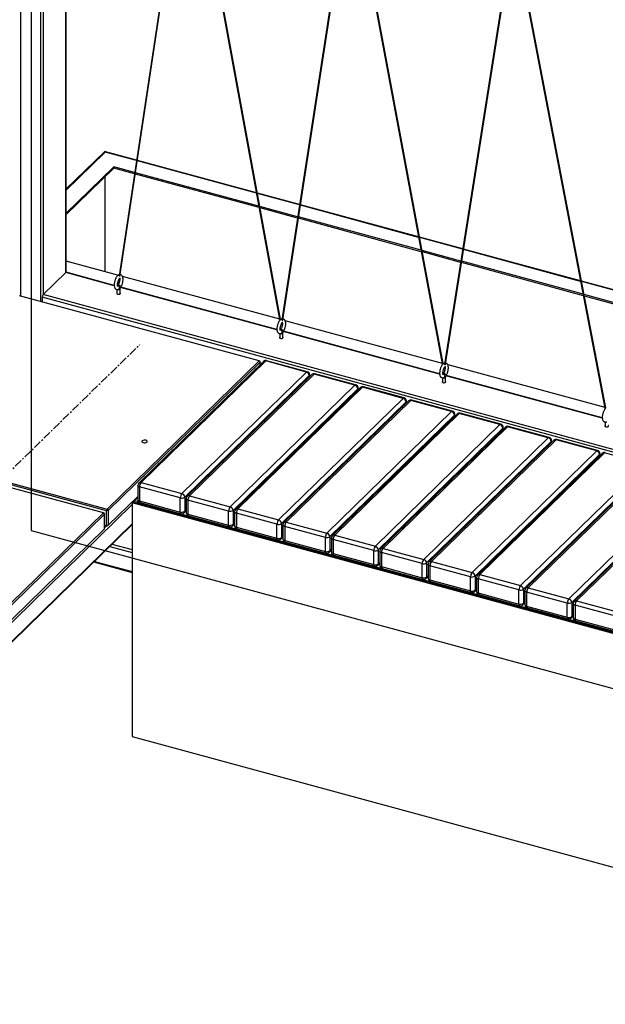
# Model space of a CAD drawing. Header units: millimetres. Extents: x -1010 to 1986, y -1655 to 934.
# Tile 2 of 5: x 18 to 909, y -1329 to 170. Entities that reach past the tile are written whole.
import ezdxf

# ---------------------------------------------------------------- set-up
doc = ezdxf.new("R2010")
doc.units = ezdxf.units.MM
doc.linetypes.add('CENTERX2', pattern=[20.32, 12.7, -2.54, 2.54, -2.54])

msp = doc.modelspace()

# ---------------------------------------------------------------- linework, layer by layer
at = {"color": 7, "linetype": 'Continuous'}
for p, q in [((35.4, 592.5), (35.4, -607.5)), ((35.4, -607.5), (1804.2, -1088.2))]:
    msp.add_line(p, q, dxfattribs=at)
at = {"color": 7, "linetype": 'Continuous', "lineweight": 25}
for p, q in [((19.4, 570.9), (19.4, -250.4)), ((49.4, 532), (49.4, -258.6)), ((53.5, 529.4), (53.5, -248.2)), ((88, 518.2), (88, -214.5)), ((88.4, -214.3), (88.4, 518.1)), ((271.3, 458.7), (169.2, -219.8)), ((170.6, -220.7), (272.7, 458.3)), ((277.4, 456.7), (413.5, -285.9)), ((414.9, -285.5), (279, 456.2)), ((519, 377.8), (416.9, -286.6)), ((418.4, -286.6), (520.4, 377.3)), ((525, 375.8), (661.1, -353.5)), ((662.6, -353), (526.6, 375.2)), ((767, 293.7), (664.6, -354.1)), ((666.1, -354.1), (768.4, 293.2)), ((772.2, 291.8), (908.8, -421.1)), ((910.2, -420.6), (773.9, 291.2)), ((146.9, -30.6), (88.4, -87.7)), ((147.9, -31.3), (88.4, -89.4)), ((195.7, -43.7), (147.2, -30.5)), ((195.6, -44.2), (147.9, -31.3)), ((378.2, -93.3), (197.1, -44.1)), ((378.3, -93.9), (197.1, -44.6)), ((161.3, -53.5), (88.4, -124.7)), ((161.3, -55.7), (88.4, -126.8)), ((192.9, -62.1), (161.3, -53.5)), ((161.3, -55.7), (161.3, -53.5)), ((192.6, -64.2), (161.3, -55.7)), ((147.7, -68.9), (147.7, -212.9)), ((382.3, -115.7), (194, -64.6)), ((381.9, -113.5), (194.4, -62.5)), ((443.9, -111.2), (379.8, -93.7)), ((443.8, -111.7), (379.9, -94.3)), ((441, -129.6), (383.5, -113.9)), ((440.7, -131.6), (383.9, -116.2)), ((625.2, -161), (445.2, -112.1)), ((625.1, -160.4), (445.3, -111.6)), ((629.3, -182.9), (442.2, -132)), ((628.9, -180.6), (442.5, -130)), ((692.3, -178.7), (626.7, -160.9)), ((692.2, -179.2), (626.8, -161.4)), ((871.7, -227.4), (693.7, -179.1)), ((871.8, -228), (693.7, -179.6)), ((689.4, -197.1), (630.5, -181)), ((689.1, -199.1), (630.9, -183.3)), ((88.4, -196.8), (168.3, -218.5)), ((876, -249.9), (690.5, -199.5)), ((875.6, -247.7), (690.8, -197.5)), ((88, -214.5), (53.5, -248.2)), ((161.9, -234.6), (88, -214.5)), ((161.9, -234.1), (88.8, -214.2)), ((169.3, -229.2), (170.2, -223.4)), ((174.1, -220.1), (413.3, -285.1)), ((168.1, -227), (167.8, -229.1)), ((171, -246.9), (171, -239.1)), ((409.5, -301.9), (171.5, -237.2)), ((409.5, -301.4), (171.8, -236.8)), ((940.9, -246.2), (873.3, -227.9)), ((940.8, -246.7), (873.4, -228.4)), ((382.4, -349.1), (17.5, -249.9)), ((1752.8, -714.4), (52.1, -252.2)), ((52.1, -252.2), (52.1, -259.3)), ((1751.2, -709.6), (53.5, -248.2)), ((166, -240.4), (166, -246.9)), ((937.9, -264.6), (877.2, -248.1)), ((937.5, -266.6), (877.6, -250.4)), ((414.9, -285.5), (416, -285.8)), ((421.7, -287.4), (660.9, -352.4)), ((413.7, -307.7), (413.7, -314.2)), ((418.7, -314.2), (418.7, -306.4)), ((657.2, -369.2), (419.2, -304.5)), ((657.1, -368.7), (419.4, -304.1)), ((150.9, -575), (382.4, -349.1)), ((384.1, -351.3), (152.7, -577.2)), ((389, -350), (199.3, -535.2)), ((392.5, -349.3), (202.8, -534.5)), ((382.4, -349.1), (384.1, -351.3)), ((383.3, -349.9), (382.4, -349.1)), ((383.3, -349.9), (384.1, -351.3)), ((384.1, -354.7), (384.1, -351.3)), ((454.4, -366.1), (392.5, -349.3)), ((455.7, -365.6), (393.8, -348.8)), ((662.5, -352.8), (663.6, -353.1)), ((664.6, -354.1), (664.5, -354.2)), ((669.4, -354.7), (908.5, -419.7)), ((264.7, -551.3), (454.4, -366.1)), ((458.8, -371.6), (269.1, -556.8)), ((462.6, -370), (272.9, -555.2)), ((466.1, -369.3), (276.4, -554.5)), ((458.8, -373.8), (458.8, -371.6)), ((459.4, -373.2), (459.4, -370.4)), ((528, -386.1), (466.1, -369.3)), ((529.3, -385.6), (467.4, -368.8)), ((666.3, -381.5), (666.3, -373.7)), ((904.8, -436.5), (666.8, -371.8)), ((904.8, -436), (667.1, -371.4)), ((338.3, -571.3), (528, -386.1)), ((539.8, -389.3), (350.1, -574.5)), ((601.7, -406.2), (539.8, -389.3)), ((603, -405.6), (541.1, -388.8)), ((661.3, -375), (661.3, -381.5)), ((532.4, -391.6), (342.7, -576.8)), ((536.3, -390), (346.6, -575.2)), ((532.4, -393.8), (532.4, -391.6)), ((533, -393.2), (533, -390.4)), ((412, -591.3), (601.7, -406.2)), ((606.1, -411.7), (416.4, -596.8)), ((609.9, -410.1), (420.2, -595.2)), ((613.4, -409.4), (423.7, -594.5)), ((606.1, -413.8), (606.1, -411.7)), ((606.7, -413.2), (606.7, -410.4)), ((675.3, -426.2), (613.4, -409.4)), ((676.6, -425.6), (614.7, -408.8)), ((485.6, -611.3), (675.3, -426.2)), ((679.8, -431.7), (490, -616.8)), ((683.6, -430.1), (493.9, -615.2)), ((687.1, -429.4), (497.4, -614.5)), ((679.8, -433.8), (679.8, -431.7)), ((680.3, -433.3), (680.3, -430.5)), ((749, -446.2), (687.1, -429.4)), ((750.3, -445.7), (688.4, -428.8)), ((559.3, -631.4), (749, -446.2)), ((760.7, -449.4), (571, -634.6)), ((822.6, -466.2), (760.7, -449.4)), ((823.9, -465.7), (762, -448.9)), ((908.9, -442.3), (908.9, -448.8)), ((753.4, -451.7), (563.7, -636.8)), ((757.2, -450.1), (567.5, -635.3)), ((753.4, -453.8), (753.4, -451.7)), ((754, -453.3), (754, -450.5)), ((150, -577.7), (-214.9, -478.5)), ((-213.9, -475.9), (150.9, -575)), ((632.9, -651.4), (822.6, -466.2)), ((827.1, -471.7), (637.3, -656.9)), ((830.9, -470.1), (641.2, -655.3)), ((834.4, -469.4), (644.7, -654.6)), ((827.1, -473.9), (827.1, -471.7)), ((827.6, -473.3), (827.6, -470.5)), ((896.3, -486.2), (834.4, -469.4)), ((897.6, -485.7), (835.7, -468.9)), ((145.3, -580.5), (-219.6, -481.4)), ((706.6, -671.4), (896.3, -486.2)), ((900.7, -491.7), (711, -676.9)), ((904.5, -490.1), (714.8, -675.3)), ((908, -489.4), (718.3, -674.6)), ((900.7, -493.9), (900.7, -491.7)), ((901.3, -493.3), (901.3, -490.5)), ((969.9, -506.2), (908, -489.4)), ((780.2, -691.4), (969.9, -506.2)), ((981.7, -509.4), (792, -694.6)), ((974.4, -511.7), (784.7, -696.9)), ((978.2, -510.1), (788.5, -695.3)), ((197.8, -538.8), (197.8, -560.2)), ((202.8, -534.5), (264.7, -551.3)), ((853.9, -711.4), (1043.6, -526.3)), ((1048, -531.8), (858.3, -716.9)), ((1051.8, -530.2), (862.1, -715.3)), ((1055.3, -529.5), (865.6, -714.6)), ((262.3, -557.9), (200.4, -541)), ((200.4, -541), (200.4, -562.5)), ((276.4, -554.5), (338.3, -571.3)), ((189.3, -568), (-559.6, -1299)), ((152.7, -599.5), (197.8, -555.5)), ((189.3, -565.5), (190.7, -564.1)), ((189.3, -565.5), (189.3, -921.2)), ((1591.1, -946.4), (189.3, -565.5)), ((1592.5, -945.1), (190.7, -564.1)), ((197.8, -557.2), (193, -561.8)), ((193, -561.8), (198.3, -563.3)), ((197.4, -564.2), (198.6, -563)), ((197.4, -564.2), (1588.6, -942.3)), ((200.4, -562.5), (262.3, -579.3)), ((201.4, -565), (263.4, -581.8)), ((262.3, -579.3), (262.3, -557.9)), ((269.1, -556.8), (269.1, -578.2)), ((271.4, -558.8), (271.4, -580.2)), ((336, -577.9), (274.1, -561)), ((274.1, -561), (274.1, -582.5)), ((-86.2, -806.5), (145.3, -580.5)), ((147, -582.7), (-84.4, -808.6)), ((145.3, -580.5), (147, -582.7)), ((146.2, -581.3), (145.3, -580.5)), ((146.2, -581.3), (147, -582.7)), ((147, -605), (147, -582.7)), ((150.9, -575), (150, -577.7)), ((152.7, -577.2), (150, -577.7)), ((150, -599.9), (150, -577.7)), ((150.9, -575), (152.7, -577.2)), ((152.7, -577.2), (152.7, -599.5)), ((268.2, -580.6), (271.4, -577.4)), ((269.1, -578.2), (271.4, -575.9)), ((274.1, -582.5), (336, -599.3)), ((336, -599.3), (336, -577.9)), ((342.7, -576.8), (342.7, -598.2)), ((345.1, -578.8), (345.1, -600.2)), ((409.6, -597.9), (347.7, -581.1)), ((347.7, -581.1), (347.7, -602.5)), ((350.1, -574.5), (412, -591.3)), ((-559.6, -1328.1), (189.3, -597.2)), ((-559.6, -1329), (189.3, -598.1)), ((147, -599.1), (150, -599.9)), ((150.9, -600.7), (147, -599.7)), ((152.7, -599.5), (150, -599.9)), ((152.7, -599.5), (150.9, -600.7)), ((275.1, -585), (337, -601.9)), ((341.8, -600.6), (345.1, -597.4)), ((342.7, -598.2), (345.1, -596)), ((409.6, -619.3), (409.6, -597.9)), ((416.4, -596.8), (416.4, -618.2)), ((418.7, -598.8), (418.7, -620.2)), ((423.7, -594.5), (485.6, -611.3)), ((-84.4, -830.9), (147, -605)), ((147, -603.4), (150, -600.5)), ((150, -599.9), (150.9, -600.7)), ((347.7, -602.5), (409.6, -619.3)), ((348.7, -605), (410.7, -621.9)), ((483.3, -617.9), (421.4, -601.1)), ((421.4, -601.1), (421.4, -622.5)), ((497.4, -614.5), (559.3, -631.4)), ((158.4, -628.2), (189.3, -636.6)), ((415.5, -620.6), (418.7, -617.4)), ((416.4, -618.2), (418.7, -616)), ((421.4, -622.5), (483.3, -639.3)), ((422.4, -625.1), (484.3, -641.9)), ((483.3, -639.3), (483.3, -617.9)), ((490, -616.8), (490, -638.3)), ((492.4, -618.8), (492.4, -640.3)), ((556.9, -637.9), (495, -621.1)), ((495, -621.1), (495, -642.5)), ((155, -631.6), (189.3, -640.9)), ((489.1, -640.6), (492.4, -637.5)), ((490, -638.3), (492.4, -636)), ((495, -642.5), (556.9, -659.4)), ((556.9, -659.4), (556.9, -637.9)), ((563.7, -636.8), (563.7, -658.3)), ((566, -638.8), (566, -660.3)), ((630.6, -657.9), (568.7, -641.1)), ((568.7, -641.1), (568.7, -662.5)), ((571, -634.6), (632.9, -651.4)), ((130.5, -655.4), (189.3, -671.4)), ((131.6, -654.4), (189.3, -670)), ((496.1, -645.1), (558, -661.9)), ((562.8, -660.7), (566, -657.5)), ((563.7, -658.3), (566, -656)), ((630.6, -679.4), (630.6, -657.9)), ((637.3, -656.9), (637.3, -678.3)), ((639.7, -658.9), (639.7, -680.3)), ((644.7, -654.6), (706.6, -671.4)), ((568.7, -662.5), (630.6, -679.4)), ((569.7, -665.1), (631.6, -681.9)), ((704.2, -678), (642.3, -661.1)), ((642.3, -661.1), (642.3, -682.6)), ((718.3, -674.6), (780.2, -691.4)), ((636.4, -680.7), (639.7, -677.5)), ((637.3, -678.3), (639.7, -676)), ((642.3, -682.6), (704.2, -699.4)), ((643.4, -685.1), (705.3, -701.9)), ((704.2, -699.4), (704.2, -678)), ((711, -676.9), (711, -698.3)), ((713.3, -678.9), (713.3, -700.3)), ((777.9, -698), (716, -681.2)), ((716, -681.2), (716, -702.6)), ((710.1, -700.7), (713.3, -697.5)), ((711, -698.3), (713.3, -696)), ((716, -702.6), (777.9, -719.4)), ((777.9, -719.4), (777.9, -698)), ((784.7, -696.9), (784.7, -718.3)), ((787, -698.9), (787, -720.3)), ((851.5, -718), (789.6, -701.2)), ((789.6, -701.2), (789.6, -722.6)), ((792, -694.6), (853.9, -711.4)), ((717, -705.1), (778.9, -722)), ((783.7, -720.7), (787, -717.5)), ((784.7, -718.3), (787, -716.1)), ((851.5, -739.4), (851.5, -718)), ((858.3, -716.9), (858.3, -738.3)), ((860.6, -718.9), (860.6, -740.3)), ((865.6, -714.6), (927.5, -731.4)), ((789.6, -722.6), (851.5, -739.4)), ((790.7, -725.1), (852.6, -742)), ((925.2, -738), (863.3, -721.2)), ((863.3, -721.2), (863.3, -742.6)), ((857.4, -740.7), (860.6, -737.6)), ((858.3, -738.3), (860.6, -736.1)), ((863.3, -742.6), (925.2, -759.4)), ((864.3, -745.2), (926.2, -762)), ((189.3, -921.2), (1591.1, -1302.2))]:
    msp.add_line(p, q, dxfattribs=at)
at = {"color": 7, "linetype": 'CENTERX2'}
msp.add_line((-32.5, -552.1), (200.9, -324.3), dxfattribs=at)
at = {"color": 7, "linetype": 'Continuous', "lineweight": 25, "flags": 128}
for points in [[(147.9, -31.3), (147.6, -30.9), (147.4, -30.7), (147.2, -30.5), (147, -30.5), (146.9, -30.6)], [(167.5, -234.2), (167.8, -233.9), (168.5, -233.7), (169.3, -233.8), (170.2, -234.2), (170.9, -234.8), (171.5, -235.5), (171.8, -236.2)], [(167.8, -229.1), (167.8, -229.3), (168, -229.4), (168.2, -229.5), (168.5, -229.5), (168.8, -229.5), (169, -229.5), (169.2, -229.3), (169.3, -229.2), (169.3, -229.2)], [(170.7, -239.7), (171, -239.2), (171, -239.1)], [(171.8, -236.2), (171.7, -236.8), (171.6, -237)], [(166, -245.7), (165.8, -246), (165.8, -246.5), (166.2, -247), (166.8, -247.4), (167.7, -247.7), (168.7, -247.7), (169.7, -247.6), (170.5, -247.3), (171.1, -246.8), (171.3, -246.3), (171.1, -245.8), (171, -245.7)], [(414.9, -285.5), (414.9, -285.5), (414.8, -285.7), (414.6, -285.8), (414.4, -285.9), (414.1, -286), (413.8, -286), (413.6, -286), (413.5, -286), (413.5, -285.9)], [(416.9, -286.5), (416.9, -286.5), (417, -286.7), (417.1, -286.8), (417.3, -286.9), (417.6, -287), (417.9, -286.9), (418.2, -286.9), (418.3, -286.8), (418.4, -286.6), (418.4, -286.6)], [(413.7, -313), (413.5, -313.3), (413.5, -313.8), (413.8, -314.3), (414.5, -314.7), (415.4, -315), (416.4, -315), (417.3, -314.9), (418.2, -314.6), (418.7, -314.1), (418.9, -313.6), (418.8, -313.1), (418.7, -313)], [(415.2, -301.5), (415.4, -301.2), (416.1, -301), (416.9, -301.1), (417.8, -301.5), (418.6, -302.1), (419.1, -302.8), (419.4, -303.5)], [(418.4, -307), (418.7, -306.5), (418.7, -306.4)], [(419.4, -303.5), (419.4, -304.1), (419.3, -304.3)], [(662.6, -353), (662.6, -353.1), (662.5, -353.2), (662.3, -353.3), (662, -353.5), (661.8, -353.5), (661.5, -353.6), (661.3, -353.6), (661.1, -353.5), (661.1, -353.5)], [(664.6, -354.1), (664.6, -354.1), (664.6, -354.2), (664.8, -354.4), (665, -354.5), (665.3, -354.5), (665.5, -354.5), (665.8, -354.4), (666, -354.3), (666.1, -354.2), (666.1, -354.1)], [(662.8, -368.8), (663.1, -368.5), (663.7, -368.3), (664.6, -368.4), (665.4, -368.8), (666.2, -369.4), (666.8, -370.1), (667.1, -370.8)], [(666, -374.3), (666.3, -373.8), (666.3, -373.7)], [(667.1, -370.8), (667, -371.5), (666.9, -371.6)], [(661.3, -380.3), (661.1, -380.6), (661.1, -381.1), (661.4, -381.6), (662.1, -382), (663, -382.3), (664, -382.3), (665, -382.2), (665.8, -381.9), (666.3, -381.5), (666.6, -380.9), (666.4, -380.4), (666.3, -380.3)], [(910.2, -420.6), (910.2, -420.7), (910.1, -420.8), (909.9, -420.9), (909.7, -421.1), (909.4, -421.1), (909.1, -421.2), (908.9, -421.2), (908.8, -421.1), (908.8, -421.1)], [(908.9, -447.6), (908.7, -447.9), (908.7, -448.4), (909.1, -448.9), (909.7, -449.3), (910.6, -449.6), (911.6, -449.6), (912.6, -449.5), (913.4, -449.2), (914, -448.8), (914.2, -448.2), (914, -447.7), (913.9, -447.6)], [(200.4, -541), (199.6, -540.8), (198.9, -540.4), (198.4, -540), (198, -539.5), (197.8, -539), (197.8, -538.8)], [(197.8, -560.2), (197.8, -560.4), (198, -560.9), (198.4, -561.4), (198.9, -561.8), (199.6, -562.2), (200.4, -562.5)], [(274.1, -561), (273.3, -560.8), (272.6, -560.4), (272, -560), (271.6, -559.5), (271.4, -559), (271.4, -558.8)], [(271.4, -580.2), (271.4, -580.5), (271.6, -581), (272, -581.4), (272.6, -581.8), (273.3, -582.2), (274.1, -582.5)], [(347.7, -581.1), (346.9, -580.8), (346.2, -580.4), (345.7, -580), (345.3, -579.5), (345.1, -579.1), (345.1, -578.8)], [(421.4, -601.1), (420.6, -600.8), (419.9, -600.4), (419.3, -600), (418.9, -599.6), (418.7, -599.1), (418.7, -598.8)], [(345.1, -600.2), (345.1, -600.5), (345.3, -601), (345.7, -601.4), (346.2, -601.9), (346.9, -602.2), (347.7, -602.5)], [(418.7, -620.2), (418.7, -620.5), (418.9, -621), (419.3, -621.5), (419.9, -621.9), (420.6, -622.2), (421.4, -622.5)], [(495, -621.1), (494.2, -620.8), (493.5, -620.5), (493, -620), (492.6, -619.6), (492.4, -619.1), (492.4, -618.8)], [(492.4, -640.3), (492.4, -640.5), (492.6, -641), (493, -641.5), (493.5, -641.9), (494.2, -642.3), (495, -642.5)], [(568.7, -641.1), (567.9, -640.8), (567.2, -640.5), (566.6, -640.1), (566.2, -639.6), (566, -639.1), (566, -638.8)], [(642.3, -661.1), (641.5, -660.9), (640.8, -660.5), (640.3, -660.1), (639.9, -659.6), (639.7, -659.1), (639.7, -658.9)], [(566, -660.3), (566, -660.5), (566.2, -661), (566.6, -661.5), (567.2, -661.9), (567.9, -662.3), (568.7, -662.5)], [(639.7, -680.3), (639.7, -680.6), (639.9, -681), (640.3, -681.5), (640.8, -681.9), (641.5, -682.3), (642.3, -682.6)], [(716, -681.2), (715.2, -680.9), (714.5, -680.5), (713.9, -680.1), (713.5, -679.6), (713.3, -679.1), (713.3, -678.9)], [(713.3, -700.3), (713.3, -700.6), (713.5, -701.1), (713.9, -701.5), (714.5, -701.9), (715.2, -702.3), (716, -702.6)], [(789.6, -701.2), (788.8, -700.9), (788.1, -700.5), (787.6, -700.1), (787.2, -699.7), (787, -699.2), (787, -698.9)], [(863.3, -721.2), (862.5, -720.9), (861.8, -720.6), (861.2, -720.1), (860.8, -719.7), (860.7, -719.2), (860.6, -718.9)], [(787, -720.3), (787, -720.6), (787.2, -721.1), (787.6, -721.5), (788.1, -722), (788.8, -722.3), (789.6, -722.6)], [(860.6, -740.3), (860.7, -740.6), (860.8, -741.1), (861.2, -741.6), (861.8, -742), (862.5, -742.3), (863.3, -742.6)]]:
    msp.add_lwpolyline(points, dxfattribs=at)
at = {"color": 7, "linetype": 'Continuous', "flags": 128}
msp.add_lwpolyline([(204.1, -471.5), (204.1, -472.3), (204.7, -473), (205.8, -473.6), (207.3, -473.9), (208.8, -473.9), (210.3, -473.6), (211.4, -473), (212, -472.2), (212, -471.4), (211.3, -470.7), (210.2, -470.1), (208.8, -469.8), (207.2, -469.8), (205.8, -470.2), (204.7, -470.7), (204.1, -471.5)], dxfattribs=at)
at = {"color": 7, "linetype": 'Continuous', "lineweight": 25}
for centre, radius, start, end in [((88.7, -215), 0.811, 80.7318, 143.9675), ((167.2, -237.9), 2.67, 352.9094, 92.2197), ((168.5, -236.6), 3.84, 253.9642, 305.4227), ((167.8, -238), 1.99, 300.1086, 355.8233), ((58.2, -252.1), 6.13, 140.5129, 180.3434), ((414.8, -305.2), 2.67, 352.9094, 92.2197), ((416.2, -303.9), 3.84, 253.9642, 305.4227), ((415.5, -305.3), 1.99, 300.1086, 355.8233), ((392.5, -353.6), 5, 74.7955, 134.305), ((391.3, -352.6), 3.53, 71.1228, 131.7873), ((393.6, -350.1), 1.35, 80.7318, 143.9675), ((455.5, -366.9), 1.35, 80.7318, 143.9675), ((452.7, -372), 6.07, 3.3916, 74.3338), ((454.4, -370.4), 5, 360, 74.7955), ((457.7, -370.4), 1.66, 310.6406, 357.9975), ((466.1, -373.6), 5, 74.7955, 134.305), ((465, -372.7), 3.53, 71.1228, 131.7873), ((467.2, -370.1), 1.35, 80.7318, 143.9675), ((662.4, -372.5), 2.67, 352.9094, 92.2197), ((663.8, -371.2), 3.84, 253.9642, 305.4227), ((663.1, -372.7), 1.99, 300.1086, 355.8233), ((529.1, -386.9), 1.35, 80.7318, 143.9675), ((526.4, -392), 6.07, 3.3916, 74.3338), ((528, -390.4), 5, 0, 74.7955), ((539.8, -393.6), 5, 74.7955, 134.305), ((538.6, -392.7), 3.53, 71.1228, 131.7873), ((540.9, -390.1), 1.35, 80.7318, 143.9675), ((531.4, -390.4), 1.66, 310.6406, 357.9975), ((602.8, -407), 1.35, 80.7318, 143.9675), ((600, -412), 6.07, 3.3916, 74.3338), ((601.7, -410.4), 5, 0, 74.7955), ((605, -410.4), 1.66, 310.6406, 357.9975), ((613.4, -413.6), 5, 74.7955, 134.305), ((612.3, -412.7), 3.53, 71.1228, 131.7873), ((614.5, -410.2), 1.35, 80.7318, 143.9675), ((676.4, -427), 1.35, 80.7318, 143.9675), ((673.7, -432), 6.07, 3.3916, 74.3338), ((675.3, -430.5), 5, 0, 74.7955), ((678.7, -430.4), 1.66, 310.6406, 357.9975), ((687.1, -433.7), 5, 74.7955, 134.305), ((685.9, -432.7), 3.53, 71.1228, 131.7873), ((688.2, -430.2), 1.35, 80.7318, 143.9675), ((750.1, -447), 1.35, 80.7318, 143.9675), ((747.3, -452), 6.07, 3.3916, 74.3338), ((749, -450.5), 5, 0, 74.7955), ((760.7, -453.7), 5, 74.7955, 134.305), ((759.6, -452.7), 3.53, 71.1228, 131.7873), ((761.8, -450.2), 1.35, 80.7318, 143.9675), ((752.3, -450.4), 1.66, 310.6406, 357.9975), ((823.7, -467), 1.35, 80.7318, 143.9675), ((821, -472.1), 6.07, 3.3916, 74.3338), ((822.6, -470.5), 5, 0, 74.7955), ((826, -470.4), 1.66, 310.6406, 357.9975), ((834.4, -473.7), 5, 74.7955, 134.305), ((833.2, -472.7), 3.53, 71.1228, 131.7873), ((835.5, -470.2), 1.35, 80.7318, 143.9675), ((897.4, -487), 1.35, 80.7318, 143.9675), ((894.6, -492.1), 6.07, 3.3916, 74.3338), ((896.3, -490.5), 5, 0, 74.7955), ((899.6, -490.5), 1.66, 310.6406, 357.9975), ((908, -493.7), 5, 74.7955, 134.305), ((906.9, -492.8), 3.53, 71.1228, 131.7873), ((909.1, -490.2), 1.35, 80.7318, 143.9675), ((202.8, -538.8), 5, 134.305, 180), ((201.6, -537.8), 3.53, 71.1228, 131.7873), ((210.6, -541), 10.2, 140.5129, 180.3434), ((272.6, -557.8), 10.2, 140.5129, 180.3434), ((263, -557.1), 6.07, 3.3916, 74.3338), ((275.3, -557.8), 3.53, 71.1228, 131.7873), ((284.3, -561), 10.2, 140.5129, 180.3434), ((198.5, -566.9), 7.48, 137.5455, 160.0894), ((200.7, -567.2), 4.49, 137.5455, 160.0894), ((202.8, -560.2), 5, 180, 254.7955), ((202.9, -562.9), 2.55, 169.3516, 234.3744), ((264.6, -550.5), 7.71, 252.696, 305.3989), ((276.4, -558.8), 5, 134.305, 180), ((264.6, -571.9), 7.71, 252.696, 305.3989), ((264.8, -579.8), 2.55, 169.3516, 234.3744), ((264.7, -577), 5, 254.7955, 314.305), ((265.9, -578.3), 3.23, 315.3545, 1.9113), ((276.4, -580.2), 5, 180, 254.7955), ((276.6, -582.9), 2.55, 169.3516, 234.3744), ((346.2, -577.8), 10.2, 140.5129, 180.3434), ((338.3, -570.5), 7.71, 252.696, 305.3989), ((336.7, -577.2), 6.07, 3.3916, 74.3338), ((350.1, -578.8), 5, 134.305, 180), ((348.9, -577.8), 3.53, 71.1228, 131.7873), ((357.9, -581), 10.2, 140.5129, 180.3434), ((338.5, -599.8), 2.55, 169.3516, 234.3744), ((338.3, -591.9), 7.71, 252.696, 305.3989), ((339.5, -598.3), 3.23, 315.3545, 1.9113), ((419.9, -597.8), 10.2, 140.5129, 180.3434), ((411.9, -590.5), 7.71, 252.696, 305.3989), ((410.3, -597.2), 6.07, 3.3916, 74.3338), ((423.7, -598.8), 5, 134.305, 180), ((422.6, -597.9), 3.53, 71.1228, 131.7873), ((431.6, -601), 10.2, 140.5129, 180.3434), ((338.3, -597), 5, 254.7955, 314.305), ((350.1, -600.2), 5, 180, 254.7955), ((350.2, -603), 2.55, 169.3516, 234.3744), ((493.5, -617.8), 10.2, 140.5129, 180.3434), ((484, -617.2), 6.07, 3.3916, 74.3338), ((496.2, -617.9), 3.53, 71.1228, 131.7873), ((505.3, -621), 10.2, 140.5129, 180.3434), ((411.9, -612), 7.71, 252.696, 305.3989), ((412.1, -619.8), 2.55, 169.3516, 234.3744), ((412, -617), 5, 254.7955, 314.305), ((413.2, -618.4), 3.23, 315.3545, 1.9113), ((423.7, -620.2), 5, 180, 254.7955), ((423.9, -623), 2.55, 169.3516, 234.3744), ((485.6, -610.6), 7.71, 252.696, 305.3989), ((497.4, -618.8), 5, 134.305, 180), ((485.8, -639.8), 2.55, 169.3516, 234.3744), ((485.6, -632), 7.71, 252.696, 305.3989), ((485.6, -637.1), 5, 254.7955, 314.305), ((486.8, -638.4), 3.23, 315.3545, 1.9113), ((497.4, -640.3), 5, 180, 254.7955), ((497.5, -643), 2.55, 169.3516, 234.3744), ((567.2, -637.9), 10.2, 140.5129, 180.3434), ((559.2, -630.6), 7.71, 252.696, 305.3989), ((557.6, -637.2), 6.07, 3.3916, 74.3338), ((571, -638.8), 5, 134.305, 180), ((569.9, -637.9), 3.53, 71.1228, 131.7873), ((578.9, -641.1), 10.2, 140.5129, 180.3434), ((559.2, -652), 7.71, 252.696, 305.3989), ((559.4, -659.8), 2.55, 169.3516, 234.3744), ((560.5, -658.4), 3.23, 315.3545, 1.9113), ((640.8, -657.9), 10.2, 140.5129, 180.3434), ((632.9, -650.6), 7.71, 252.696, 305.3989), ((631.3, -657.2), 6.07, 3.3916, 74.3338), ((644.7, -658.9), 5, 134.305, 180), ((643.5, -657.9), 3.53, 71.1228, 131.7873), ((652.6, -661.1), 10.2, 140.5129, 180.3434), ((559.3, -657.1), 5, 254.7955, 314.305), ((571, -660.3), 5, 180, 254.7955), ((571.2, -663), 2.55, 169.3516, 234.3744), ((714.5, -677.9), 10.2, 140.5129, 180.3434), ((704.9, -677.2), 6.07, 3.3916, 74.3338), ((717.2, -677.9), 3.53, 71.1228, 131.7873), ((726.2, -681.1), 10.2, 140.5129, 180.3434), ((633.1, -679.8), 2.55, 169.3516, 234.3744), ((632.9, -672), 7.71, 252.696, 305.3989), ((632.9, -677.1), 5, 254.7955, 314.305), ((634.1, -678.4), 3.23, 315.3545, 1.9113), ((644.7, -680.3), 5, 180, 254.7955), ((644.8, -683), 2.55, 169.3516, 234.3744), ((706.5, -670.6), 7.71, 252.696, 305.3989), ((718.3, -678.9), 5, 134.305, 180), ((706.5, -692), 7.71, 252.696, 305.3989), ((706.8, -699.9), 2.55, 169.3516, 234.3744), ((706.6, -697.1), 5, 254.7955, 314.305), ((707.8, -698.4), 3.23, 315.3545, 1.9113), ((718.3, -700.3), 5, 180, 254.7955), ((718.5, -703.1), 2.55, 169.3516, 234.3744), ((788.1, -697.9), 10.2, 140.5129, 180.3434), ((780.2, -690.6), 7.71, 252.696, 305.3989), ((778.6, -697.3), 6.07, 3.3916, 74.3338), ((792, -698.9), 5, 134.305, 180), ((790.8, -697.9), 3.53, 71.1228, 131.7873), ((799.9, -701.1), 10.2, 140.5129, 180.3434), ((780.2, -712), 7.71, 252.696, 305.3989), ((780.4, -719.9), 2.55, 169.3516, 234.3744), ((781.4, -718.4), 3.23, 315.3545, 1.9113), ((861.8, -717.9), 10.2, 140.5129, 180.3434), ((853.8, -710.6), 7.71, 252.696, 305.3989), ((852.2, -717.3), 6.07, 3.3916, 74.3338), ((865.6, -718.9), 5, 134.305, 180), ((864.5, -718), 3.53, 71.1228, 131.7873), ((873.5, -721.1), 10.2, 140.5129, 180.3434), ((780.2, -717.1), 5, 254.7955, 314.305), ((792, -720.3), 5, 180, 254.7955), ((792.1, -723.1), 2.55, 169.3516, 234.3744), ((853.8, -732.1), 7.71, 252.696, 305.3989), ((854.1, -739.9), 2.55, 169.3516, 234.3744), ((853.9, -737.1), 5, 254.7955, 314.305), ((855.1, -738.5), 3.23, 315.3545, 1.9113), ((865.6, -740.3), 5, 180, 254.7955), ((865.8, -743.1), 2.55, 169.3516, 234.3744)]:
    msp.add_arc(centre, radius, start, end, dxfattribs=at)
for points, knots in [([(169.4, -218.1), (169.4, -218.1), (169, -218.1), (168.3, -218.5), (167.3, -219.1), (166.3, -220.1), (165.4, -221.3), (164.5, -222.7), (163.7, -224.4), (163.1, -226.1), (162.5, -227.9), (162.1, -229.7), (161.9, -231.5), (161.8, -233.3), (161.9, -234.9), (162.2, -236.4), (162.6, -237.7), (163.2, -238.8), (164, -239.6), (165, -240.1), (166.1, -240.4), (167.2, -240.4), (168.1, -240.1), (168.6, -239.9), (168.8, -239.8)], [0, 0, 0, 0, 0.003059, 0.043868, 0.088404, 0.13855, 0.193211, 0.248006, 0.301568, 0.354243, 0.406477, 0.458653, 0.511051, 0.564038, 0.618151, 0.674147, 0.725656, 0.771074, 0.812281, 0.851527, 0.893915, 0.934126, 0.974055, 1, 1, 1, 1]), ([(167.2, -235.6), (167.2, -235.7), (167.2, -235.7), (167.1, -235.5), (167, -235), (166.8, -234.2), (166.8, -233.1), (166.9, -231.9), (167.1, -230.5), (167.4, -229), (167.8, -227.6), (168.4, -226.2), (169, -225), (169.6, -224.1), (170.1, -223.4), (170.5, -223), (170.7, -222.9), (170.7, -222.9), (170.7, -222.9)], [0, 0, 0, 0, 0.019992, 0.079753, 0.140347, 0.204376, 0.272427, 0.343758, 0.417359, 0.492307, 0.567836, 0.643198, 0.717597, 0.790259, 0.860299, 0.920185, 0.983851, 1, 1, 1, 1]), ([(170.1, -223.6), (170.1, -223.7), (170.2, -224.1), (170.2, -224.9), (170.2, -226.1), (170, -227.5), (169.7, -228.9), (169.3, -230.4), (168.8, -231.8), (168.3, -233), (167.8, -233.8), (167.6, -234.1), (167.5, -234.2)], [0, 0, 0, 0, 0.045995, 0.153041, 0.265689, 0.382354, 0.501506, 0.621867, 0.742299, 0.861468, 0.969467, 1, 1, 1, 1]), ([(171.6, -237), (171.8, -236.8), (172.3, -236.1), (173, -234.8), (173.7, -233.1), (174.3, -231.3), (174.7, -229.5), (175.1, -227.7), (175.2, -225.9), (175.2, -224.2), (175.1, -222.6), (174.7, -221.2), (174.1, -220), (173.4, -219.1), (172.5, -218.4), (171.7, -218), (171.2, -218), (171, -218)], [0, 0, 0, 0, 0.040295, 0.117466, 0.193156, 0.26791, 0.342317, 0.416862, 0.491946, 0.568218, 0.64659, 0.728262, 0.796978, 0.858004, 0.914938, 0.970383, 1, 1, 1, 1]), ([(167.5, -234.2), (167.4, -234.4), (167.2, -234.6), (167.1, -235), (167, -235.1)], [0, 0, 0, 0, 0.659995, 1, 1, 1, 1]), ([(171, -239.1), (171, -239), (171, -238.9), (171.1, -238.5), (171.2, -238), (171.4, -237.6), (171.5, -237.2), (171.6, -237.1), (171.6, -237), (171.6, -237)], [0, 0, 0, 0, 0.126764, 0.289876, 0.476185, 0.675519, 0.84196, 0.983677, 1, 1, 1, 1]), ([(414.2, -287.2), (414.1, -287.3), (413.7, -287.7), (413, -288.6), (412.1, -290), (411.4, -291.7), (410.7, -293.4), (410.2, -295.2), (409.8, -297), (409.5, -298.8), (409.4, -300.6), (409.5, -302.2), (409.8, -303.7), (410.3, -305), (410.9, -306.1), (411.7, -306.9), (412.6, -307.4), (413.7, -307.7), (414.8, -307.7), (415.7, -307.4), (416.3, -307.2), (416.5, -307.1)], [0, 0, 0, 0, 0.0073226, 0.0703093, 0.1334514, 0.1951736, 0.2558718, 0.3160637, 0.3761878, 0.4365673, 0.4976266, 0.5599824, 0.624508, 0.6838637, 0.7362007, 0.7836846, 0.8289096, 0.8777545, 0.9240912, 0.9701029, 1, 1, 1, 1]), ([(413.5, -285.9), (413.5, -286.1), (413.6, -286.4), (413.9, -286.9), (414.1, -287.1), (414.2, -287.2)], [0, 0, 0, 0, 0.364298, 0.743894, 1, 1, 1, 1]), ([(414.9, -303), (414.9, -303), (414.9, -303), (414.8, -302.8), (414.6, -302.3), (414.5, -301.5), (414.4, -300.4), (414.5, -299.2), (414.7, -297.8), (415, -296.3), (415.5, -294.9), (416, -293.5), (416.6, -292.3), (417.2, -291.4), (417.7, -290.7), (418.1, -290.3), (418.4, -290.2), (418.3, -290.2), (418.3, -290.2)], [0, 0, 0, 0, 0.0199919, 0.0797528, 0.1403465, 0.2043755, 0.2724268, 0.3437584, 0.417359, 0.4923068, 0.5678361, 0.6431983, 0.7175968, 0.7902587, 0.8602989, 0.9201851, 0.9838513, 1, 1, 1, 1]), ([(415.4, -286.4), (415.3, -286.3), (415.2, -286.2), (415.1, -286), (415, -285.7), (414.9, -285.6), (414.9, -285.5)], [0, 0, 0, 0, 0.171932, 0.453327, 0.732946, 1, 1, 1, 1]), ([(417.7, -290.7), (417.7, -290.9), (417.8, -291.3), (417.9, -292.2), (417.8, -293.4), (417.7, -294.8), (417.4, -296.2), (417, -297.7), (416.5, -299.1), (415.9, -300.3), (415.4, -301.1), (415.2, -301.4), (415.2, -301.5)], [0, 0, 0, 0, 0.070878, 0.175132, 0.284842, 0.398464, 0.514508, 0.63173, 0.749021, 0.865082, 0.970264, 1, 1, 1, 1]), ([(417.1, -285.4), (417.1, -285.4), (416.7, -285.4), (416, -285.7), (415.5, -286.1), (415.3, -286.3)], [0, 0, 0, 0, 0.055513, 0.573061, 1, 1, 1, 1]), ([(416.9, -286.5), (416.9, -286.6), (416.9, -286.7), (416.8, -286.8), (416.8, -286.8)], [0, 0, 0, 0, 0.847308, 1, 1, 1, 1]), ([(417.8, -287.8), (417.9, -287.8), (418.1, -287.6), (418.3, -287.2), (418.4, -286.8), (418.4, -286.6)], [0, 0, 0, 0, 0.139834, 0.567583, 1, 1, 1, 1]), ([(419.3, -304.3), (419.4, -304.1), (419.9, -303.4), (420.6, -302.1), (421.3, -300.4), (421.9, -298.6), (422.4, -296.8), (422.7, -295), (422.9, -293.2), (422.9, -291.5), (422.7, -289.9), (422.3, -288.5), (421.8, -287.3), (421, -286.4), (420.2, -285.7), (419.3, -285.4), (418.8, -285.3), (418.6, -285.3)], [0, 0, 0, 0, 0.040368, 0.11768, 0.193508, 0.268398, 0.34294, 0.417622, 0.492842, 0.569253, 0.647768, 0.729589, 0.79843, 0.859566, 0.916604, 0.972151, 1, 1, 1, 1]), ([(415.2, -301.5), (415, -301.7), (414.8, -301.9), (414.7, -302.3), (414.7, -302.4)], [0, 0, 0, 0, 0.659995, 1, 1, 1, 1]), ([(418.7, -306.4), (418.7, -306.3), (418.7, -306.2), (418.7, -305.8), (418.8, -305.3), (419, -304.9), (419.1, -304.5), (419.2, -304.4), (419.3, -304.3), (419.3, -304.3)], [0, 0, 0, 0, 0.126764, 0.289876, 0.476185, 0.675519, 0.84196, 0.983677, 1, 1, 1, 1]), ([(661.7, -354.6), (661.7, -354.7), (661.3, -355), (660.7, -355.9), (659.8, -357.3), (659, -359), (658.3, -360.7), (657.8, -362.5), (657.4, -364.3), (657.2, -366.1), (657.1, -367.9), (657.2, -369.5), (657.4, -371), (657.9, -372.3), (658.5, -373.4), (659.3, -374.2), (660.3, -374.7), (661.4, -375), (662.5, -375), (663.4, -374.7), (663.9, -374.5), (664.1, -374.4)], [0, 0, 0, 0, 0.001362, 0.064727, 0.128248, 0.190341, 0.251403, 0.311957, 0.372442, 0.433184, 0.49461, 0.55734, 0.622253, 0.681965, 0.734617, 0.782386, 0.827882, 0.87702, 0.923635, 0.969923, 1, 1, 1, 1]), ([(661.1, -353.5), (661.2, -353.6), (661.3, -354), (661.5, -354.4), (661.6, -354.6), (661.7, -354.6)], [0, 0, 0, 0, 0.4137599, 0.8445933, 1, 1, 1, 1]), ([(662.5, -370.3), (662.5, -370.3), (662.5, -370.3), (662.4, -370.1), (662.2, -369.6), (662.1, -368.8), (662.1, -367.7), (662.2, -366.5), (662.4, -365.1), (662.7, -363.6), (663.1, -362.2), (663.7, -360.8), (664.2, -359.6), (664.8, -358.7), (665.4, -358), (665.8, -357.6), (666, -357.5), (666, -357.5), (666, -357.5)], [0, 0, 0, 0, 0.019992, 0.079753, 0.140347, 0.204376, 0.272427, 0.343758, 0.417359, 0.492307, 0.567836, 0.643198, 0.717597, 0.790259, 0.860299, 0.920185, 0.983851, 1, 1, 1, 1]), ([(662.8, -353.7), (662.8, -353.7), (662.7, -353.5), (662.6, -353.3), (662.6, -353.1), (662.6, -353)], [0, 0, 0, 0, 0.2826, 0.649421, 1, 1, 1, 1]), ([(664.8, -352.7), (664.8, -352.7), (664.3, -352.7), (663.6, -353), (663.1, -353.4), (662.8, -353.6)], [0, 0, 0, 0, 0.073246, 0.549841, 1, 1, 1, 1]), ([(665.4, -358.1), (665.4, -358.2), (665.5, -358.6), (665.5, -359.5), (665.5, -360.7), (665.3, -362.1), (665, -363.6), (664.6, -365), (664.1, -366.4), (663.5, -367.6), (663.1, -368.4), (662.8, -368.7), (662.8, -368.8)], [0, 0, 0, 0, 0.070878, 0.175132, 0.284842, 0.398464, 0.514508, 0.63173, 0.749021, 0.865082, 0.970264, 1, 1, 1, 1]), ([(665.6, -355.3), (665.6, -355.3), (665.7, -355.1), (665.9, -354.7), (666, -354.3), (666.1, -354.1)], [0, 0, 0, 0, 0.030524, 0.512419, 1, 1, 1, 1]), ([(666.9, -371.6), (667.1, -371.4), (667.5, -370.7), (668.2, -369.4), (669, -367.7), (669.6, -365.9), (670, -364.1), (670.3, -362.3), (670.5, -360.5), (670.5, -358.8), (670.3, -357.2), (670, -355.8), (669.4, -354.6), (668.7, -353.7), (667.8, -353), (667, -352.7), (666.5, -352.6), (666.3, -352.6)], [0, 0, 0, 0, 0.040474, 0.117988, 0.194015, 0.269101, 0.343839, 0.418716, 0.494133, 0.570745, 0.649466, 0.731501, 0.800522, 0.861819, 0.919006, 0.974698, 1, 1, 1, 1]), ([(662.8, -368.8), (662.7, -369), (662.5, -369.2), (662.3, -369.6), (662.3, -369.7)], [0, 0, 0, 0, 0.659995, 1, 1, 1, 1]), ([(666.3, -373.7), (666.3, -373.6), (666.3, -373.5), (666.4, -373.1), (666.5, -372.6), (666.6, -372.2), (666.8, -371.8), (666.9, -371.7), (666.9, -371.6), (666.9, -371.6)], [0, 0, 0, 0, 0.126764, 0.289876, 0.476185, 0.675519, 0.84196, 0.983677, 1, 1, 1, 1]), ([(909.2, -422.1), (908.9, -422.5), (908.3, -423.2), (907.4, -424.7), (906.6, -426.3), (906, -428), (905.4, -429.8), (905, -431.6), (904.8, -433.4), (904.7, -435.2), (904.8, -436.8), (905.1, -438.3), (905.5, -439.6), (906.2, -440.7), (906.9, -441.5), (907.9, -442), (909, -442.3), (910.1, -442.3), (911, -442), (911.5, -441.8), (911.7, -441.7)], [0, 0, 0, 0, 0.057867, 0.121854, 0.184402, 0.245913, 0.30691, 0.367839, 0.429027, 0.490903, 0.554094, 0.619483, 0.679633, 0.73267, 0.78079, 0.82662, 0.876118, 0.923075, 0.969703, 1, 1, 1, 1]), ([(908.8, -421.1), (908.8, -421.2), (908.9, -421.6), (909.1, -421.9), (909.2, -422.1), (909.2, -422.1)], [0, 0, 0, 0, 0.4856541, 0.9908999, 1, 1, 1, 1])]:
    msp.add_open_spline(points, degree=3, knots=knots, dxfattribs=at)

doc.saveas('drawing.dxf')
